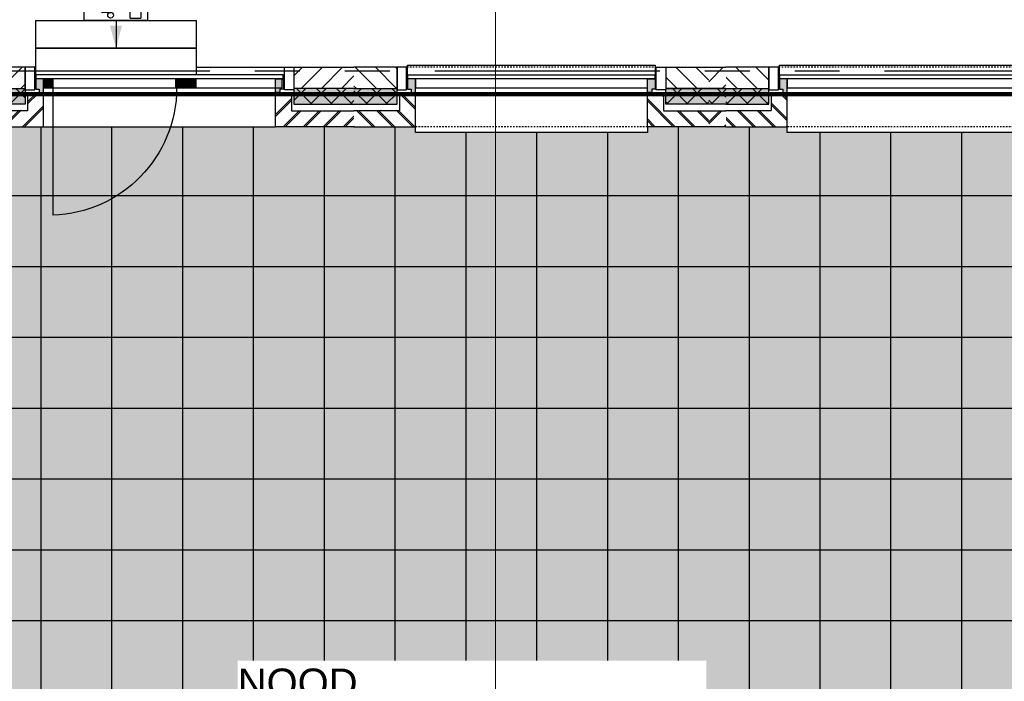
# Model space of a CAD drawing. Header units: millimetres. Extents: x -38031 to 110605, y -30229 to 92226.
# Tile 46 of 256: x 999 to 7950, y 24967 to 29636. Entities that reach past the tile are written whole.
import ezdxf
from ezdxf.enums import TextEntityAlignment as Align

# ---------------------------------------------------------------- set-up
doc = ezdxf.new("R2010")
doc.units = ezdxf.units.MM
doc.header["$LTSCALE"] = 50
doc.set_wipeout_variables(frame=1)
for name, pattern in [('HIDDEN', [9.525, 6.35, -3.175]), ('PHANTOM', [63.5, 31.75, -6.35, 6.35, -6.35, 6.35, -6.35]), ('STYLE_01', [0.41664, 0.20828, -0.20836]), ('STYLE_07', [1.875, 0.625, -0.20828, 0.625, -0.20836, 0.06943, -0.13893])]:
    doc.linetypes.add(name, pattern=pattern)
for name, color, linetype in [('AL$1A---_ALGEMEEN', 8, 'Continuous'), ('AM$1A---_ARCERING', 8, 'Continuous'), ('AT$1A---_TEKST100', 8, 'Continuous'), ('BOUWKUNDIG', 8, 'Continuous'), ('brandscheiding', 5, 'HIDDEN'), ('EL6321--', 3, 'Continuous'), ('EL6350--', 3, 'Continuous'), ('Kastenscheiding', 4, 'PHANTOM')]:
    doc.layers.add(name, color=color, linetype=linetype)
doc.layers.add('stramien', color=1, linetype='Continuous', lineweight=15)
doc.styles.add('Arial', font='ARIAL.TTF')
doc.styles.add('BURO-018', font='iso.shx', dxfattribs={"height": 90})
pattern_1 = [(45, (0, 0), (70.7107, -70.7107), []), (45, (7.07, -7.07), (70.7107, -70.7107), [])]
pattern_2 = [(135, (0, 0), (70.7107, 70.7107), []), (45, (299.34, -299.34), (70.7107, -70.7107), [])]
pattern_3 = [(45, (0, 0), (70.7107, -70.7107), [])]

# ---------------------------------------------------------------- blocks, each defined once
blk = doc.blocks.new('Group-18')
at = {"layer": 'AL$1A---_ALGEMEEN', "color": 9}
for p, q in [((-55213.5, 305), (-55213.5, -11665)), ((-54713.5, 305), (-54713.5, -11665)), ((-54213.5, 305), (-54213.5, -11665)), ((-53713.5, 305), (-53713.5, -11665)), ((-53213.5, 305), (-53213.5, -11665)), ((-52713.5, 305), (-52713.5, -11665)), ((-52213.5, 305), (-52213.5, -11665)), ((-51713.5, 305), (-51713.5, -11665)), ((-51213.5, 305), (-51213.5, -11665)), ((-50713.5, 305), (-50713.5, -11665)), ((-50213.5, 305), (-50213.5, -11665)), ((-49713.5, 305), (-49713.5, -11665)), ((-49213.5, 305), (-49213.5, -11665)), ((-48713.5, 305), (-48713.5, -11665)), ((-58621, -180), (-46806, -180)), ((-58621, -680), (-46806, -680)), ((-58621, -1180), (-46806, -1180)), ((-58621, -1680), (-46806, -1680)), ((-58621, -2180), (-46806, -2180)), ((-58621, -2680), (-46806, -2680)), ((-58621, -3180), (-46806, -3180))]:
    blk.add_line(p, q, dxfattribs=at)
blk.add_solid([(-58621, -11665), (-58621, 305), (-46806, -11665), (-46806, 305)], dxfattribs=at)
blk = doc.blocks.new('zijdetail kozijn 2kops')
at = {"color": 0}
blk.add_wipeout([(-63, 420), (-130, 420), (-130, 262), (-63, 262)], dxfattribs=at).dxf.layer = 'AL$1A---_ALGEMEEN'
at = {"layer": 'AM$1A---_ARCERING', "linetype": 'Continuous', "lineweight": 0}
blk.add_hatch(color=256, dxfattribs=at).paths.add_polyline_path([(-54.2, 338), (-54.2, 366), (-56, 366), (-56, 266), (-31, 266), (-31, 243), (0, 243), (0, 338), (-22, 338)])
at = {"layer": 'AL$1A---_ALGEMEEN', "color": 0}
for points in [[(-63, 420), (-130, 420), (-130, 262), (-63, 262)], [(-54.2, 338), (-54.2, 366), (-56, 366), (-56, 266), (-31, 266), (-31, 243), (0, 243), (0, 338), (-22, 338)]]:
    blk.add_lwpolyline(points, close=True, dxfattribs=at)
blk = doc.blocks.new('31x_alu-1e-mk106c-p')
at = {"layer": 'AL$1A---_ALGEMEEN', "color": 0, "linetype": 'STYLE_01'}
blk.add_line((-420, 1700), (-420, -63), dxfattribs=at)
at = {"layer": 'AL$1A---_ALGEMEEN', "color": 0}
blk.add_lwpolyline([(-435, 1693), (-338, 1693), (-338, -56), (-435, -56)], close=True, dxfattribs=at)
at = {"layer": 'AL$1A---_ALGEMEEN', "color": 0, "rotation": 90}
blk.add_blockref('zijdetail kozijn 2kops', (0, 0), dxfattribs=at)
at = {"color": 0}
blk.add_wipeout([(-243, 1637), (40, 1637), (40, 0), (-243, 0)], dxfattribs=at).dxf.layer = 'AL$1A---_ALGEMEEN'
at = {"layer": 'AL$1A---_ALGEMEEN', "color": 0}
blk.add_lwpolyline([(-243, 1637), (40, 1637), (40, 0), (-243, 0)], close=True, dxfattribs=at)
at = {"color": 0}
for points in [[(-338, 1637), (-338, 0), (-276, 0), (-276, 1637)], [(-113, -113), (-113, -434), (0, -434), (0, -113), (0, 0), (-238, 0), (-238, -113), (-114, -113)]]:
    blk.add_wipeout(points, dxfattribs=at).dxf.layer = 'AL$1A---_ALGEMEEN'
at = {"layer": 'AM$1A---_ARCERING', "linetype": 'Continuous', "lineweight": 5}
h = blk.add_hatch(dxfattribs=at)
h.set_pattern_fill('BAKSTEEN', color=256, style=0, pattern_type=2)
h.set_pattern_definition(pattern_1)
edge = h.paths.add_edge_path()
edge.add_line((-113, -113), (-113, -434))
edge.add_line((-113, -434), (0, -434))
edge.add_line((0, -434), (0, -113))
edge.add_line((0, -113), (0, 0))
edge.add_line((0, 0), (-238, 0))
edge.add_line((-238, 0), (-238, -113))
edge.add_line((-238, -113), (-114, -113))
at = {"layer": 'AM$1A---_ARCERING', "linetype": 'Continuous', "lineweight": 0}
blk.add_hatch(color=256, dxfattribs=at).paths.add_polyline_path([(-160, -130), (-270, -130), (-270, -434), (-160, -434)])
at = {"layer": 'AM$1A---_ARCERING', "linetype": 'Continuous', "lineweight": 5}
h = blk.add_hatch(dxfattribs=at)
h.set_pattern_fill('ISOLATIE', color=256, style=0, pattern_type=2)
h.set_pattern_definition(pattern_2)
h.paths.add_polyline_path([(-160, -130), (-270, -130), (-270, -434), (-160, -434)])
at = {"layer": 'AL$1A---_ALGEMEEN', "color": 0}
for p, q in [((-366, -54.2), (-366, 1691.2)), ((-160, -434), (-160, -130)), ((-113, -113), (-113, -434))]:
    blk.add_line(p, q, dxfattribs=at)
at = {"layer": 'AL$1A---_ALGEMEEN', "color": 0, "linetype": 'STYLE_01'}
blk.add_line((0, 1637), (0, 0), dxfattribs=at)
at = {"layer": 'AL$1A---_ALGEMEEN', "color": 0}
blk.add_lwpolyline([(-338, 1637), (-338, 0), (-276, 0), (-276, 1637)], close=True, dxfattribs=at)
at = {"layer": 'AL$1A---_ALGEMEEN', "color": 0, "flags": 128}
for points in [[(0, -434), (0, -113), (0, 0), (-238, 0), (-238, -113), (-114, -113)], [(-160, -130), (-270, -130), (-270, -434)]]:
    blk.add_lwpolyline(points, dxfattribs=at)
at = {"color": 0}
for points in [[(-113, 1750), (-113, 2071), (0, 2071), (0, 1750), (0, 1637), (-238, 1637), (-238, 1750), (-114, 1750)], [(-420, -130), (-420, -434), (-270, -434), (-270, -130)]]:
    blk.add_wipeout(points, dxfattribs=at).dxf.layer = 'AL$1A---_ALGEMEEN'
at = {"layer": 'AM$1A---_ARCERING', "linetype": 'Continuous', "lineweight": 0}
blk.add_hatch(color=256, dxfattribs=at).paths.add_polyline_path([(-160, 1767), (-270, 1767), (-270, 2071), (-160, 2071)])
at = {"layer": 'AM$1A---_ARCERING', "linetype": 'Continuous', "lineweight": 5}
h = blk.add_hatch(dxfattribs=at)
h.set_pattern_fill('ISOLATIE', color=256, style=0, pattern_type=2)
h.set_pattern_definition(pattern_2)
h.paths.add_polyline_path([(-160, 1767), (-270, 1767), (-270, 2071), (-160, 2071)])
h = blk.add_hatch(dxfattribs=at)
h.set_pattern_fill('BAKSTEEN', color=256, style=0, pattern_type=2)
h.set_pattern_definition(pattern_1)
edge = h.paths.add_edge_path()
edge.add_line((-113, 1750), (-113, 2071))
edge.add_line((-113, 2071), (0, 2071))
edge.add_line((0, 2071), (0, 1750))
edge.add_line((0, 1750), (0, 1637))
edge.add_line((0, 1637), (-238, 1637))
edge.add_line((-238, 1637), (-238, 1750))
edge.add_line((-238, 1750), (-114, 1750))
h = blk.add_hatch(dxfattribs=at)
h.set_pattern_fill('KALKZANDSTEEN', color=256, style=0, pattern_type=2)
h.set_pattern_definition(pattern_3)
h.paths.add_polyline_path([(-420, -130), (-420, -434), (-270, -434), (-270, -130)])
at = {"layer": 'AL$1A---_ALGEMEEN', "color": 0}
for p, q in [((-160, 2071), (-160, 1767)), ((-113, 1750), (-113, 2071)), ((-420, -130), (-420, -434))]:
    blk.add_line(p, q, dxfattribs=at)
at = {"layer": 'AL$1A---_ALGEMEEN', "color": 0, "flags": 128}
for points in [[(-160, 1767), (-270, 1767), (-270, 2071)], [(0, 2071), (0, 1750), (0, 1637), (-238, 1637), (-238, 1750), (-114, 1750)], [(-270, -434), (-270, -130), (-420, -130)]]:
    blk.add_lwpolyline(points, dxfattribs=at)
at = {"color": 0}
blk.add_wipeout([(-420, 1767), (-420, 2071), (-270, 2071), (-270, 1767)], dxfattribs=at).dxf.layer = 'AL$1A---_ALGEMEEN'
at = {"layer": 'AM$1A---_ARCERING', "linetype": 'Continuous', "lineweight": 5}
h = blk.add_hatch(dxfattribs=at)
h.set_pattern_fill('KALKZANDSTEEN', color=256, style=0, pattern_type=2)
h.set_pattern_definition(pattern_3)
h.paths.add_polyline_path([(-420, 1767), (-420, 2071), (-270, 2071), (-270, 1767)])
at = {"layer": 'AL$1A---_ALGEMEEN', "color": 0}
blk.add_line((-420, 1767), (-420, 2071), dxfattribs=at)
at = {"layer": 'AL$1A---_ALGEMEEN', "color": 0, "flags": 128}
blk.add_lwpolyline([(-270, 2071), (-270, 1767), (-420, 1767)], dxfattribs=at)
at = {"layer": 'AL$1A---_ALGEMEEN', "color": 0, "xscale": -1, "rotation": 90}
blk.add_blockref('zijdetail kozijn 2kops', (0, 1637), dxfattribs=at)
blk = doc.blocks.new('Group-113')
at = {"color": 0}
for points in [[(-53823, -4113), (-50515.3, -4113), (-50515.3, -3463.9), (-53823, -3463.9)], [(-52831.5, -4506.3), (-52838.4, -4493.3), (-52844, -4479.6), (-52848.2, -4465.5), (-52851, -4451.1), (-52852.4, -4436.4), (-52852.3, -4421.7), (-52850.9, -4407.1), (-52847.9, -4392.6), (-52843.6, -4378.6), (-52837.9, -4365), (-52831, -4352), (-52822.7, -4339.8), (-52813.4, -4328.5), (-52802.9, -4318.1), (-52791.5, -4308.8), (-52779.2, -4300.7), (-52766.2, -4293.8), (-52752.6, -4288.2), (-52738.5, -4284), (-52724.1, -4281.1), (-52709.4, -4279.7), (-52694.7, -4279.8), (-52680, -4281.3), (-52665.6, -4284.2), (-52651.5, -4288.5), (-52638, -4294.2), (-52625, -4301.2), (-52612.8, -4309.4), (-52601.4, -4318.8), (-52591.1, -4329.2), (-52581.8, -4340.6), (-52573.6, -4352.9), (-52566.7, -4365.9), (-52561.2, -4379.5), (-52556.9, -4393.6), (-52554.1, -4408.1), (-52552.7, -4422.7), (-52552.8, -4437.4), (-52554.3, -4452.1), (-52557.2, -4466.5), (-52561.5, -4480.6), (-52567.2, -4494.2), (-52574.2, -4507.1), (-52582.4, -4519.3), (-52591.8, -4530.7), (-52602.2, -4541.1), (-52613.6, -4550.4), (-52625.9, -4558.5), (-52638.9, -4565.4), (-52652.5, -4571), (-52666.6, -4575.2), (-52681, -4578), (-52695.7, -4579.4), (-52710.4, -4579.4), (-52725.1, -4577.9), (-52739.5, -4575), (-52753.6, -4570.6), (-52767.1, -4565), (-52780.1, -4558), (-52792.3, -4549.8), (-52803.7, -4540.4), (-52814, -4529.9), (-52823.3, -4518.5)]]:
    blk.add_wipeout(points, dxfattribs=at).dxf.layer = 'AL$1A---_ALGEMEEN'
at = {"layer": 'AL$1A---_ALGEMEEN', "color": 0}
blk.add_circle((-52702.6, -4429.6), 150, dxfattribs=at)
at = {"layer": 'AT$1A---_TEKST100', "insert": (-53823, -3518.7), "char_height": 202.033, "attachment_point": 1, "line_spacing_factor": 0.967741, "style": 'Arial'}
blk.add_mtext('{\\C256;\\lNOOD\\POVERSTORT   Ø 120 MM}', dxfattribs=at)
blk = doc.blocks.new('31x_alu-mk 143a-p')
at = {"layer": 'AL$1A---_ALGEMEEN', "color": 0}
for p, q in [((-420, 1801), (-420, -164)), ((-243, 1637), (-243, 0)), ((0, 1637), (0, 0))]:
    blk.add_line(p, q, dxfattribs=at)
at = {"color": 0}
for points in [[(-238, 1637), (-238, 1750), (-113, 1750), (-113, 2191), (0, 2191), (0, 1637)], [(-276, 1637), (-276, -46), (-338, -46), (-338, 1637)], [(-238, 0), (-238, -113), (-113, -113), (-113, -554), (0, -554), (0, 0)]]:
    blk.add_wipeout(points, dxfattribs=at).dxf.layer = 'AL$1A---_ALGEMEEN'
at = {"layer": 'AM$1A---_ARCERING', "linetype": 'Continuous', "lineweight": 0}
for points in [[(-160, 1767), (-160, 2191), (-270, 2191), (-270, 1767)], [(-276, 705), (-276, 637), (-338, 637), (-338, 705)], [(-276, 637), (-276, 559), (-338, 559), (-338, 637)], [(-160, -130), (-160, -554), (-270, -554), (-270, -130)]]:
    blk.add_hatch(color=256, dxfattribs=at).paths.add_polyline_path(points)
at = {"layer": 'AM$1A---_ARCERING', "linetype": 'Continuous', "lineweight": 5}
h = blk.add_hatch(dxfattribs=at)
h.set_pattern_fill('ISOLATIE', color=256, style=0, pattern_type=2)
h.set_pattern_definition(pattern_2)
h.paths.add_polyline_path([(-160, 1767), (-160, 2191), (-270, 2191), (-270, 1767)])
h = blk.add_hatch(dxfattribs=at)
h.set_pattern_fill('BAKSTEEN', color=256, style=0, pattern_type=2)
h.set_pattern_definition(pattern_1)
h.paths.add_polyline_path([(-238, 1637), (-238, 1750), (-113, 1750), (-113, 2191), (0, 2191), (0, 1637)])
h = blk.add_hatch(dxfattribs=at)
h.set_pattern_fill('BAKSTEEN', color=256, style=0, pattern_type=2)
h.set_pattern_definition(pattern_1)
h.paths.add_polyline_path([(-238, 0), (-238, -113), (-113, -113), (-113, -554), (0, -554), (0, 0)])
h = blk.add_hatch(dxfattribs=at)
h.set_pattern_fill('ISOLATIE', color=256, style=0, pattern_type=2)
h.set_pattern_definition(pattern_2)
h.paths.add_polyline_path([(-160, -130), (-160, -554), (-270, -554), (-270, -130)])
at = {"layer": 'AL$1A---_ALGEMEEN', "color": 0}
for p, q in [((-160, 1767), (-160, 2191)), ((-276, 1572.9), (623.7, 1572.9)), ((-160, -130), (-160, -554))]:
    blk.add_line(p, q, dxfattribs=at)
at = {"layer": 'AL$1A---_ALGEMEEN', "color": 0, "flags": 128}
for points in [[(-270, 2191), (-270, 1767), (-160, 1767)], [(-238, 1637), (-238, 1750), (-113, 1750), (-113, 2191)], [(0, 2191), (0, 1637), (-238, 1637)], [(-238, 0), (-238, -113), (-113, -113), (-113, -554)], [(0, -554), (0, 0), (-238, 0)], [(-270, -554), (-270, -130), (-160, -130)]]:
    blk.add_lwpolyline(points, dxfattribs=at)
at = {"layer": 'AL$1A---_ALGEMEEN', "color": 0}
for points in [[(-276, 1637), (-276, -46), (-338, -46), (-338, 1637)], [(-276, 705), (-276, 637), (-338, 637), (-338, 705)], [(-276, 637), (-276, 559), (-338, 559), (-338, 637)]]:
    blk.add_lwpolyline(points, close=True, dxfattribs=at)
blk.add_arc((-276, 1597.9), 900, 270, 358.39996, dxfattribs=at)
at = {"color": 0}
for points in [[(-420, 1767), (-420, 2191), (-270, 2191), (-270, 1767)], [(-420, -130), (-420, -554), (-270, -554), (-270, -130)]]:
    blk.add_wipeout(points, dxfattribs=at).dxf.layer = 'AL$1A---_ALGEMEEN'
at = {"layer": 'AM$1A---_ARCERING', "linetype": 'Continuous', "lineweight": 5}
h = blk.add_hatch(dxfattribs=at)
h.set_pattern_fill('KALKZANDSTEEN', color=256, style=0, pattern_type=2)
h.set_pattern_definition(pattern_3)
h.paths.add_polyline_path([(-420, 1767), (-420, 2191), (-270, 2191), (-270, 1767)])
h = blk.add_hatch(dxfattribs=at)
h.set_pattern_fill('KALKZANDSTEEN', color=256, style=0, pattern_type=2)
h.set_pattern_definition(pattern_3)
h.paths.add_polyline_path([(-420, -130), (-420, -554), (-270, -554), (-270, -130)])
at = {"layer": 'AL$1A---_ALGEMEEN', "color": 0}
for p, q in [((-420, 1767), (-420, 2191)), ((-420, -130), (-420, -554))]:
    blk.add_line(p, q, dxfattribs=at)
at = {"layer": 'AL$1A---_ALGEMEEN', "color": 0, "flags": 128}
for points in [[(-270, 2191), (-270, 1767), (-420, 1767)], [(-270, -554), (-270, -130), (-420, -130)]]:
    blk.add_lwpolyline(points, dxfattribs=at)
at = {"layer": 'AL$1A---_ALGEMEEN', "color": 0, "xscale": -1, "rotation": 90}
blk.add_blockref('zijdetail kozijn 2kops', (0, 1637), dxfattribs=at)
at = {"layer": 'AL$1A---_ALGEMEEN', "color": 0, "rotation": 90}
blk.add_blockref('zijdetail kozijn 2kops', (0, 0), dxfattribs=at)
at = {"layer": 'AM$1A---_ARCERING', "linetype": 'Continuous', "lineweight": 0}
blk.add_hatch(color=256, dxfattribs=at).paths.add_polyline_path([(-276, 1637), (-276, 1569), (-338, 1569), (-338, 1637)])
at = {"layer": 'AL$1A---_ALGEMEEN', "color": 0}
blk.add_line((-366, -54.2), (-366, 1691.2), dxfattribs=at)
blk.add_lwpolyline([(-276, 1637), (-276, 1569), (-338, 1569), (-338, 1637)], close=True, dxfattribs=at)
blk = doc.blocks.new('200254 W 211 30-06-2008')
at = {"layer": 'AM$1A---_ARCERING', "linetype": 'Continuous', "lineweight": 0}
h = blk.add_hatch(color=256, dxfattribs=at)
edge = h.paths.add_edge_path()
edge.add_line((19152.03, 3598.95), (19154.43, 3598.95))
edge.add_line((19154.43, 3598.95), (19154.43, 3596.75))
edge.add_line((19154.43, 3596.75), (19152.03, 3596.75))
at = {"layer": 'AM$1A---_ARCERING', "linetype": 'Continuous', "lineweight": 5}
h = blk.add_hatch(dxfattribs=at)
h.set_pattern_fill('ISOLATIE', color=256, style=0, pattern_type=2)
h.set_pattern_definition([(135, (0, 0), (1.41421356, 1.41421356), []), (45, (5.9868, -5.9868), (1.41421356, -1.41421356), [])])
edge = h.paths.add_edge_path()
edge.add_line((19152.03, 3598.95), (19154.43, 3598.95))
edge.add_line((19154.43, 3598.95), (19154.43, 3596.75))
edge.add_line((19154.43, 3596.75), (19152.03, 3596.75))
at = {"layer": 'AL$1A---_ALGEMEEN'}
for p, q in [((19152.03, 3598.95), (19154.43, 3598.95)), ((19154.43, 3596.75), (19152.03, 3596.75))]:
    blk.add_line(p, q, dxfattribs=at)
at = {"layer": 'AL$1A---_ALGEMEEN', "xscale": 0.02, "yscale": 0.02, "zscale": 0.02}
blk.add_blockref('Group-18', (20161.97, 3587.45), dxfattribs=at)
at = {"layer": 'AL$1A---_ALGEMEEN', "yscale": 0.02, "zscale": 0.02}
for name, p, xscale, rotation in [('31x_alu-mk 143a-p', (19090.85, 3593.55), -0.02, 90.00000000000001), ('31x_alu-1e-mk106c-p', (19163.11, 3593.55), 0.02, 270)]:
    blk.add_blockref(name, p, dxfattribs=dict(at, xscale=xscale, rotation=rotation))
at = {"layer": 'AL$1A---_ALGEMEEN', "xscale": 0.02, "yscale": 0.02, "zscale": 0.02}
blk.add_blockref('Group-113', (20161.97, 3587.45), dxfattribs=at)
at = {"layer": 'AL$1A---_ALGEMEEN', "xscale": 0.02, "yscale": 0.02, "zscale": 0.02, "rotation": 270}
blk.add_blockref('31x_alu-1e-mk106c-p', (19110.61, 3593.55), dxfattribs=at)
blk.add_wipeout([(19056.99, 3604.65), (19079.67, 3604.65), (19079.67, 3600.87), (19056.99, 3600.87)]).dxf.layer = 'AL$1A---_ALGEMEEN'
at = {"layer": 'AL$1A---_ALGEMEEN'}
blk.add_lwpolyline([(19056.99, 3604.65), (19079.67, 3604.65), (19079.67, 3600.87), (19056.99, 3600.87)], close=True, dxfattribs=at)
at = {"layer": 'stramien', "linetype": 'STYLE_07', "ltscale": 50}
blk.add_line((19121.89, 2695.43), (19121.89, 4240.03), dxfattribs=at)
for points in [[(19152.03, 3601.95), (19154.43, 3601.95), (19154.43, 3598.95), (19152.03, 3598.95)], [(19152.03, 3595.81), (19154.43, 3595.81), (19154.43, 3593.55), (19152.03, 3593.55)]]:
    blk.add_wipeout(points).dxf.layer = 'AL$1A---_ALGEMEEN'
at = {"layer": 'AM$1A---_ARCERING', "linetype": 'Continuous', "lineweight": 5}
h = blk.add_hatch(dxfattribs=at)
h.set_pattern_fill('KALKZANDSTEEN', color=256, style=0, pattern_type=2)
h.set_pattern_definition([(45, (0, 0), (1.41421356, -1.41421356), [])])
edge = h.paths.add_edge_path()
edge.add_line((19152.03, 3601.95), (19154.43, 3601.95))
edge.add_line((19154.43, 3601.95), (19154.43, 3598.95))
edge.add_line((19154.43, 3598.95), (19152.03, 3598.95))
h = blk.add_hatch(dxfattribs=at)
h.set_pattern_fill('BAKSTEEN', color=256, style=0, pattern_type=2)
h.set_pattern_definition([(45, (0, 0), (1.41421356, -1.41421356), []), (45, (0.1414, -0.1414), (1.41421356, -1.41421356), [])])
edge = h.paths.add_edge_path()
edge.add_line((19152.03, 3595.81), (19154.43, 3595.81))
edge.add_line((19154.43, 3595.81), (19154.43, 3593.55))
edge.add_line((19154.43, 3593.55), (19152.03, 3593.55))
at = {"layer": 'AL$1A---_ALGEMEEN'}
for p, q in [((19152.03, 3601.95), (19154.43, 3601.95)), ((19154.43, 3598.95), (19152.03, 3598.95)), ((19152.03, 3595.81), (19154.43, 3595.81)), ((19154.43, 3593.55), (19152.03, 3593.55))]:
    blk.add_line(p, q, dxfattribs=at)
blk.add_wipeout([(19056.99, 3608.55), (19079.67, 3608.55), (19079.67, 3604.65), (19056.99, 3604.65)]).dxf.layer = 'AL$1A---_ALGEMEEN'
blk.add_line((19068.33, 3608.55), (19068.33, 3604.65), dxfattribs=at)
blk.add_lwpolyline([(19056.99, 3608.55), (19079.67, 3608.55), (19079.67, 3604.65), (19056.99, 3604.65)], close=True, dxfattribs=at)
blk.add_solid([(19068.33, 3604.65), (19067.48, 3607.82), (19069.18, 3607.82)], dxfattribs=at)
blk = doc.blocks.new('1115C2J')
at = {"color": 0, "linetype": 'Continuous'}
for p, q in [((-4.5, 5.5), (4.5, 5.5)), ((-4.5, 1), (-4.5, 5.5)), ((-2.68, 4.35), (-3.52, 4.35)), ((-1.94, 3.61), (-2.68, 4.35)), ((-1.24, 4.31), (-1.94, 3.61)), ((-1.24, 4.31), (-1.24, 4.91)), ((-0.76, 4.11), (-0.76, 4.91)), ((2, 5.15), (3.5, 5.15)), ((2, 1.35), (2, 5.15)), ((3.5, 5.15), (3.5, 1.35)), ((4.5, 1), (4.5, 5.5)), ((-2.88, 3.87), (-3.52, 3.87)), ((-1.27, 2.26), (-2.88, 3.87)), ((-1.94, 2.93), (-2.04, 2.83)), ((-2.04, 2.83), (-2.04, 2.34)), ((-1.37, 3.5), (-0.76, 4.11)), ((-1.23, 3.35), (-1.37, 3.5)), ((-0.87, 3.71), (-1.23, 3.35)), ((-0.65, 3.49), (-1.01, 3.13)), ((-0.71, 2.83), (-1.01, 3.13)), ((-0.99, 2.14), (-1.84, 2.14)), ((-1.71, 2.7), (-1.72, 2.7)), ((-1.72, 2.7), (-1.72, 2.46)), ((-1.47, 2.46), (-1.72, 2.46)), ((4.5, 1), (-4.5, 1)), ((2, 1.35), (3.5, 1.35))]:
    blk.add_line(p, q, dxfattribs=at)
blk.add_lwpolyline([(0.75, 4, 0, 0.7, 0), (0.75, 2.5, 0.7, 0.7, 0)], format="xyseb", dxfattribs=at)
blk.add_circle((-0.76, 1.75), 0.4, dxfattribs=at)
for centre, radius, start, end in [((-3.52, 4.11), 0.24, 90, 270), ((-1, 4.91), 0.24, 0, 180), ((-0.99, 2.54), 0.4, 225, 45), ((-0.76, 3.6), 0.16, 315, 135), ((-1.84, 2.34), 0.2, 180, 270)]:
    blk.add_arc(centre, radius, start, end, dxfattribs=at)
at = {"color": 0, "linetype": 'Continuous', "style": 'BURO-018'}
for tag, p in [('E_GKAST', (0, 15.17)), ('E_GROEP', (0, 12.17)), ('E_SGROEP', (4.5, 12.17)), ('E_ARMCODE', (0, 8))]:
    blk.add_attdef(tag, text='', height=1.8, dxfattribs=at).set_placement(p, align=Align.MIDDLE)
at = {"layer": 'EL6350--', "color": 1, "style": 'BURO-018'}
blk.add_text('x', height=1.8, rotation=180, dxfattribs=at).set_placement((0.3, 7.65))

msp = doc.modelspace()

# ---------------------------------------------------------------- block references
at = {"layer": 'BOUWKUNDIG', "xscale": 50, "yscale": 50, "zscale": 50}
msp.add_blockref('200254 W 211 30-06-2008', (-951737.5, -150797.3), dxfattribs=at)

# ---------------------------------------------------------------- next in the draw order: linework, layer by layer
at = {"layer": 'brandscheiding', "const_width": 30}
msp.add_lwpolyline([(15050, 46590), (-2480, 46590), (-2480, 29110), (9780, 29110), (9780, 16720), (-2690, 16720), (-2690, 12840), (-4290, 12840), (-4290, -630), (27516.7, 2979.6)], dxfattribs=at)
at = {"layer": 'Kastenscheiding'}
msp.add_line((15042.5, 29271.8), (-5547.2, 29271.8), dxfattribs=at)

# ---------------------------------------------------------------- next in the draw order: block references
at = {"layer": 'EL6321--'}
ref = msp.add_blockref('1115C2J', (1678.9, 29580), dxfattribs=dict(at, xscale=50, yscale=50, zscale=50, rotation=359.9991024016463))
ref.add_attrib('E_ARMCODE', 'NV1', dxfattribs={"layer": '0', "color": 1, "linetype": 'Continuous', "height": 90, "style": 'BURO-018'}).set_placement((2046.4, 29756.9), align=Align.MIDDLE)
ref.add_attrib('E_GROEP', '4', dxfattribs={"layer": '0', "color": 1, "linetype": 'Continuous', "height": 90, "style": 'BURO-018'}).set_placement((1908.9, 29951.6), align=Align.MIDDLE)

doc.saveas('drawing.dxf')
